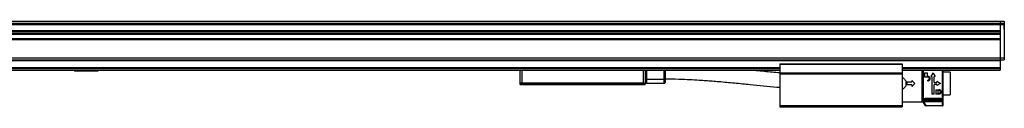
# Model space of a CAD drawing. Header units: millimetres. Extents: x -741 to 2698, y 394 to 730.
# Tile 16 of 16: x 2215 to 2698, y 539 to 581. Entities that reach past the tile are written whole.
import ezdxf

# ---------------------------------------------------------------- set-up
doc = ezdxf.new("R2010")
doc.units = ezdxf.units.MM

# ---------------------------------------------------------------- blocks, each defined once
blk = doc.blocks.new('Drawing View6')
at = {"color": 7, "linetype": 'Continuous', "lineweight": 25}
for p, q in [((-722.1, 30.58), (173.9, 30.58)), ((-722.1, 30.39), (173.9, 30.39)), ((-722.1, 29.32), (173.9, 29.32)), ((173.9, 30.58), (175.9, 30.58)), ((173.9, 30.58), (173.9, 30.39)), ((173.9, 30.58), (173.9, 30.39)), ((173.9, 30.39), (175.9, 30.39)), ((173.9, 30.39), (173.9, 30.39)), ((173.9, 30.39), (173.9, 29.32)), ((173.9, 29.32), (175.9, 29.32)), ((173.9, 29.32), (173.9, 28.86)), ((175.9, 30.58), (175.9, 30.39)), ((175.9, 30.39), (175.9, 29.32)), ((175.92, 29.51), (175.9, 29.51)), ((175.9, 29.32), (175.9, 28.86)), ((175.92, 29.01), (175.92, 29.51)), ((175.92, 26.51), (175.92, 29.01)), ((-722.1, 28.86), (173.9, 28.86)), ((-722.1, 25.92), (173.9, 25.92)), ((-722.1, 25.67), (173.9, 25.67)), ((-722.1, 24.77), (173.9, 24.77)), ((-722.1, 24.52), (173.9, 24.52)), ((-722.1, 24.43), (173.9, 24.43)), ((-722.1, 24.18), (173.9, 24.18)), ((173.9, 28.86), (173.9, 12.5)), ((173.9, 28.86), (175.9, 28.86)), ((173.9, 28.86), (173.9, 25.92)), ((173.9, 25.67), (173.9, 24.77)), ((175.9, 28.86), (175.9, 12.5)), ((175.9, 26.51), (175.92, 26.51)), ((-722.1, 22.06), (173.9, 22.06)), ((-722.1, 21.81), (173.9, 21.81)), ((-722.1, 21.72), (173.9, 21.72)), ((-722.1, 21.47), (173.9, 21.47)), ((173.9, 21.47), (173.9, 12.5)), ((-722.1, 12.5), (173.9, 12.5)), ((-722.1, 11.5), (173.9, 11.5)), ((-722.1, 11.3), (173.9, 11.3)), ((65.9, 9.69), (65.9, 9.49)), ((65.9, 9.69), (125.9, 9.69)), ((125.9, 9.69), (125.9, 9.49)), ((173.9, 12.5), (175.9, 12.5)), ((173.9, 12.5), (173.9, 11.5)), ((173.9, 11.5), (175.9, 11.5)), ((173.9, 11.5), (173.9, 11.3)), ((173.9, 11.3), (173.9, 7.89)), ((175.9, 12.5), (175.9, 11.5)), ((-614.1, 7.89), (65.9, 7.89)), ((-614.1, 7.69), (65.9, 7.69)), ((-614.1, 7.49), (65.9, 7.49)), ((-614.1, 6.69), (65.9, 6.69)), ((-614.1, 6.49), (65.9, 6.49)), ((-279.84, 6.2), (-268.36, 6.2)), ((-61.6, 6.49), (-61.6, 0.06)), ((-60.6, 6.49), (-60.6, 0.06)), ((-1, 0.06), (-1, 6.49)), ((0, 0.06), (0, 6.49)), ((0.3, 6.49), (0.3, 1.7)), ((0.5, 2), (0.5, 6.49)), ((0.7, 2), (0.7, 6.49)), ((9.1, 6.49), (9.1, 2)), ((9.6, 6.49), (9.6, 2)), ((65.9, 9.49), (65.9, 5.19)), ((65.9, 9.49), (125.9, 9.49)), ((65.9, 5.19), (125.9, 5.19)), ((65.9, 5.19), (65.9, 4.99)), ((65.9, 4.99), (125.9, 4.99)), ((65.9, 4.99), (65.9, 4.79)), ((125.9, 9.49), (125.9, 5.19)), ((125.9, 7.89), (173.9, 7.89)), ((125.9, 7.69), (173.9, 7.69)), ((125.9, 7.49), (173.9, 7.49)), ((125.9, 6.69), (173.9, 6.69)), ((125.9, 6.49), (173.9, 6.49)), ((125.9, 5.19), (125.9, 4.99)), ((125.9, 4.99), (125.9, 4.79)), ((135.63, -9), (135.63, 6.49)), ((136.08, 6.49), (136.08, -8.95)), ((136.18, 6.49), (136.18, -9.07)), ((136.84, 5.18), (136.84, 3.11)), ((136.84, 5.18), (138.19, 5.18)), ((138.19, 3.47), (138.19, 5.18)), ((140.98, 5.18), (140.68, 4.65)), ((140.98, 5.18), (141.28, 4.65)), ((145.9, -8.77), (145.9, 6.49)), ((149.43, 5.55), (145.9, 5.55)), ((149.43, 5.55), (149.43, -5.55)), ((173.9, 7.89), (173.9, 7.69)), ((173.9, 7.69), (173.9, 7.49)), ((173.9, 7.49), (173.9, 6.69)), ((173.9, 6.69), (173.9, 6.49)), ((-60.6, 0.06), (-61.6, 0.06)), ((-1, 0.06), (-60.6, 0.06)), ((-60.6, 0.06), (-60.6, -0.06)), ((-1, 0.06), (-1, -0.06)), ((0.3, 1.7), (0, 1.7)), ((0.3, 1.5), (0, 1.5)), ((0, 0), (0, 0.07)), ((0.3, 1.7), (0.5, 1.7)), ((0.3, 1.7), (0.3, 1.5)), ((0.5, 2), (0.7, 2)), ((0.5, 0.2), (0.5, 2)), ((0.7, 0), (0.7, 2)), ((9.1, 2), (0.7, 2)), ((9.6, 2), (9.1, 2)), ((9.1, 2), (9.1, 0)), ((9.6, 2), (9.6, 0.5)), ((65.9, 4.79), (125.9, 4.79)), ((65.9, 4.79), (65.9, -10.76)), ((125.9, 4.79), (125.9, -10.76)), ((127.63, 1.14), (127.63, -1.14)), ((128.13, 0.75), (128.13, -0.75)), ((128.13, 0.75), (130.63, 0.75)), ((130.63, 1.45), (130.63, 0.75)), ((130.63, 1.45), (132.13, 0)), ((132.13, 0), (130.63, -1.45)), ((135.63, 0.08), (136.08, 0.08)), ((138.49, 3.11), (136.84, 3.11)), ((138.19, 3.47), (138.49, 3.47)), ((138.19, 1.67), (138.19, 1.31)), ((138.19, 1.67), (138.49, 1.67)), ((138.49, 1.31), (138.19, 1.31)), ((140.68, 4.65), (139.94, 3.38)), ((140.44, 3.38), (139.94, 3.38)), ((140.44, 3.38), (140.44, -5.18)), ((141.28, 4.65), (142.01, 3.38)), ((142.01, 3.38), (141.52, 3.38)), ((141.52, 0.54), (141.52, 3.38)), ((141.52, 0.54), (142.87, 0.54)), ((142.87, 1.04), (142.87, 0.54)), ((142.87, 1.04), (144.67, 0)), ((144.67, 0), (142.87, -1.03)), ((-60.6, -0.06), (-61.58, -0.06)), ((-61.58, -0.06), (-61.5, -0.35)), ((-61.5, -0.35), (-60.6, -0.35)), ((-61.31, -0.5), (-60.6, -0.5)), ((-1, -0.06), (-60.6, -0.06)), ((-60.6, -0.06), (-60.6, -0.35)), ((-60.6, -0.35), (-1.06, -0.35)), ((-60.6, -0.5), (-60.6, -0.35)), ((-60.6, -0.5), (-1.06, -0.5)), ((-0.98, -0.07), (-1.06, -0.35)), ((-0.98, -0.07), (-1, -0.06)), ((-0.01, -0.07), (-0.09, -0.35)), ((-0.01, -0.06), (-0.01, -0.07)), ((9.1, 0), (0.7, 0)), ((130.63, -0.75), (128.13, -0.75)), ((130.63, -0.75), (130.63, -1.45)), ((142.87, -0.54), (141.52, -0.54)), ((141.52, -5.18), (141.52, -0.54)), ((142.42, -3.11), (143.99, -3.11)), ((142.42, -3.11), (142.42, -5.18)), ((142.87, -0.54), (142.87, -1.03)), ((143.99, -3.47), (143.5, -3.47)), ((143.5, -4.82), (143.5, -3.47)), ((143.5, -4.82), (143.99, -4.82)), ((125.9, -9), (135.63, -9)), ((135.63, -7.15), (136.08, -7.15)), ((137.36, -10.91), (136.08, -8.95)), ((136.18, -9.07), (137.37, -10.91)), ((136.45, -7.76), (136.45, -8.01)), ((145.6, -9.04), (136.52, -9.04)), ((137.62, -10.74), (136.52, -9.04)), ((144.8, -7.34), (137.2, -7.34)), ((137.2, -7.34), (137.2, -7.61)), ((137.2, -7.61), (144.8, -7.61)), ((137.2, -7.88), (144.8, -7.88)), ((144.8, -8.46), (137.2, -8.46)), ((137.2, -8.49), (144.8, -8.49)), ((141.52, -5.18), (140.44, -5.18)), ((143.99, -5.18), (142.42, -5.18)), ((144.8, -7.61), (144.8, -7.34)), ((145.55, -8.01), (145.55, -7.76)), ((145.6, -10.74), (145.6, -9.04)), ((145.9, -5.55), (149.43, -5.55)), ((145.9, -10.74), (145.9, -8.77)), ((65.9, -10.76), (125.9, -10.76)), ((65.9, -10.76), (65.9, -11.51)), ((65.9, -11.51), (125.9, -11.51)), ((125.9, -10.76), (125.9, -11.51)), ((137.62, -10.74), (145.6, -10.74)), ((145.6, -11.04), (137.62, -11.04))]:
    blk.add_line(p, q, dxfattribs=at)
at = {"color": 7, "linetype": 'Continuous', "lineweight": 25, "flags": 128}
for points in [[(-1.06, -0.5), (-1.06, -0.5), (-1.06, -0.49), (-1.06, -0.48), (-1.06, -0.46), (-1.06, -0.44), (-1.06, -0.41), (-1.06, -0.38), (-1.06, -0.35)], [(137.37, -10.91), (137.37, -10.91), (137.36, -10.91), (137.36, -10.91), (137.36, -10.91), (137.36, -10.91), (137.36, -10.91), (137.36, -10.91), (137.36, -10.91)], [(137.61, -11.04), (137.61, -11.04), (137.61, -11.04), (137.61, -11.04), (137.61, -11.04), (137.61, -11.04), (137.62, -11.04), (137.62, -11.04), (137.62, -11.04)], [(137.62, -10.74), (137.62, -10.8), (137.62, -10.86), (137.62, -10.91), (137.62, -10.95), (137.62, -10.99), (137.62, -11.02), (137.62, -11.04), (137.62, -11.04)], [(145.6, -11.04), (145.6, -11.04), (145.6, -11.02), (145.6, -10.99), (145.6, -10.95), (145.6, -10.91), (145.6, -10.86), (145.6, -10.8), (145.6, -10.74)], [(145.6, -10.74), (145.66, -10.74), (145.72, -10.74), (145.77, -10.74), (145.82, -10.74), (145.85, -10.74), (145.88, -10.74), (145.9, -10.74), (145.9, -10.74)]]:
    blk.add_lwpolyline(points, dxfattribs=at)
at = {"color": 7, "linetype": 'Continuous', "lineweight": 25}
for centre, radius, start, end in [((-277.46, 9.94), 4.43, 233.5201, 237.5967), ((-270.73, 9.94), 4.43, 302.4033, 306.4799), ((-61.1, 0.06), 0.5, 180, 195), ((-15.45, 1.87), 14.6, 352.3677, 352.8798), ((-0.5, 0.06), 0.5, 344.9973, 0), ((0.3, 1.3), 0.2, 0, 90), ((0.7, 0.2), 0.2, 180, 270), ((9.1, 0.5), 0.5, 270, 0), ((-61.31, -0.3), 0.2, 195, 270), ((-0.28, -0.3), 0.2, 270, 344.9973), ((-0.49, 0.06), 0.492, 344.9975, 352.5976), ((137.61, -10.74), 0.3, 212.9782, 269.9999), ((137.62, -10.74), 0.3, 212.9133, 269.9915), ((145.6, -10.74), 0.3, 270, 0)]:
    blk.add_arc(centre, radius, start, end, dxfattribs=at)
for points, knots in [([(65.79, 5.14), (64.54, 5.26), (60.72, 5.6), (56.06, 6.07), (52.63, 6.41), (51.78, 6.49)], [0, 0, 0, 0, 0.266739, 0.817908, 1, 1, 1, 1]), ([(145.6, 4.55), (145.6, 5.17), (145.6, 5.89), (145.6, 6.42), (145.6, 6.49)], [0, 0, 0, 0, 0.852025, 1, 1, 1, 1]), ([(-0.96, 0.06), (-0.97, 0.06), (-0.98, 0.06), (-0.99, 0.06), (-1, 0.06)], [0, 0, 0, 0, 0.56007, 1, 1, 1, 1]), ([(0, 0.06), (0, 0.06), (-0.01, 0.05), (-0.1, 0.04), (-0.29, 0.04), (-0.6, 0.04), (-0.84, 0.06), (-0.96, 0.06)], [0, 0, 0, 0, 0.1356484, 0.2678671, 0.5209829, 0.753311, 1, 1, 1, 1]), ([(0, 0.06), (0, 0.06), (0, 0.06), (0, 0.06), (0, 0.06)], [0, 0, 0, 0, 0.559896, 1, 1, 1, 1]), ([(9.6, 2.25), (11.84, 2.23), (15.94, 2.19), (21.5, 1.96), (25.95, 1.71), (29.58, 1.47), (32.81, 1.22), (37.48, 0.84), (43.68, 0.27), (51, -0.46), (57.9, -1.15), (62.74, -1.63), (65.39, -1.86), (65.9, -1.9)], [0, 0, 0, 0, 0.118854, 0.21753, 0.295972, 0.355314, 0.410999, 0.467726, 0.604525, 0.741792, 0.858267, 0.972758, 1, 1, 1, 1]), ([(125.9, 3.04), (126.21, 2.81), (126.91, 2.31), (127.38, 1.56), (127.63, 1.14)], [0, 0, 0, 0, 0.441876, 1, 1, 1, 1]), ([(138.49, 1.31), (138.63, 1.32), (138.92, 1.36), (139.27, 1.6), (139.51, 1.95), (139.6, 2.38), (139.52, 2.8), (139.32, 3.11), (139.1, 3.29), (138.91, 3.39), (138.7, 3.46), (138.56, 3.46), (138.49, 3.47)], [0, 0, 0, 0, 0.121448, 0.244354, 0.365558, 0.490812, 0.619933, 0.749513, 0.814767, 0.878969, 0.93978, 1, 1, 1, 1]), ([(138.49, 1.67), (138.58, 1.68), (138.77, 1.7), (139, 1.85), (139.14, 2.04), (139.2, 2.22), (139.22, 2.35), (139.21, 2.5), (139.17, 2.65), (139.09, 2.8), (139, 2.91), (138.89, 3), (138.72, 3.08), (138.58, 3.1), (138.49, 3.11)], [0, 0, 0, 0, 0.11836, 0.23626, 0.355801, 0.420989, 0.489679, 0.534588, 0.622748, 0.695986, 0.755794, 0.821853, 0.884541, 1, 1, 1, 1]), ([(-1.06, -0.35), (-0.99, -0.36), (-0.85, -0.36), (-0.65, -0.37), (-0.48, -0.37), (-0.3, -0.37), (-0.13, -0.37), (-0.1, -0.36), (-0.09, -0.35)], [0, 0, 0, 0, 0.139968, 0.27569, 0.407552, 0.535976, 0.760473, 1, 1, 1, 1]), ([(-1.06, -0.5), (-0.97, -0.5), (-0.81, -0.5), (-0.59, -0.5), (-0.42, -0.5), (-0.31, -0.5), (-0.29, -0.5), (-0.28, -0.5)], [0, 0, 0, 0, 0.208443, 0.408034, 0.590919, 0.785161, 1, 1, 1, 1]), ([(-0.01, -0.07), (-0.02, -0.08), (-0.03, -0.1), (-0.13, -0.13), (-0.31, -0.14), (-0.62, -0.12), (-0.86, -0.09), (-0.98, -0.07)], [0, 0, 0, 0, 0.135621, 0.267831, 0.520984, 0.753366, 1, 1, 1, 1]), ([(127.63, -1.14), (127.38, -1.55), (126.91, -2.3), (126.21, -2.81), (125.9, -3.03)], [0, 0, 0, 0, 0.558124, 1, 1, 1, 1]), ([(143.99, -5.18), (144.11, -5.17), (144.36, -5.14), (144.69, -4.94), (144.95, -4.62), (145.06, -4.2), (145, -3.83), (144.86, -3.57), (144.73, -3.41), (144.57, -3.28), (144.38, -3.18), (144.19, -3.12), (144.06, -3.12), (143.99, -3.11)], [0, 0, 0, 0, 0.101914, 0.214829, 0.346939, 0.490821, 0.631706, 0.697116, 0.762183, 0.823721, 0.884692, 0.942289, 1, 1, 1, 1]), ([(143.99, -3.47), (144.03, -3.47), (144.12, -3.48), (144.28, -3.53), (144.47, -3.65), (144.63, -3.86), (144.68, -4.12), (144.64, -4.39), (144.51, -4.59), (144.37, -4.72), (144.25, -4.78), (144.12, -4.82), (144.03, -4.82), (143.99, -4.82)], [0, 0, 0, 0, 0.056584, 0.113199, 0.228949, 0.352882, 0.480242, 0.616196, 0.758031, 0.82278, 0.886406, 0.943414, 1, 1, 1, 1]), ([(136.18, -9.07), (136.18, -9.07), (136.18, -9.07), (136.2, -9.06), (136.23, -9.06), (136.28, -9.05), (136.38, -9.04), (136.47, -9.04), (136.52, -9.04)], [0, 0, 0, 0, 0.107534, 0.215501, 0.32879, 0.444966, 0.704581, 1, 1, 1, 1]), ([(136.45, -7.76), (136.47, -7.7), (136.49, -7.6), (136.66, -7.46), (136.91, -7.36), (137.11, -7.34), (137.2, -7.34)], [0, 0, 0, 0, 0.249186, 0.49919, 0.751586, 1, 1, 1, 1]), ([(136.45, -8.01), (136.46, -7.97), (136.48, -7.9), (136.56, -7.8), (136.67, -7.73), (136.8, -7.67), (136.98, -7.62), (137.12, -7.61), (137.2, -7.61)], [0, 0, 0, 0, 0.215373, 0.34906, 0.499747, 0.650815, 0.784688, 1, 1, 1, 1]), ([(136.45, -8.01), (136.46, -8.04), (136.46, -8.1), (136.51, -8.19), (136.58, -8.28), (136.68, -8.35), (136.8, -8.41), (136.93, -8.45), (137.07, -8.48), (137.16, -8.48), (137.2, -8.48)], [0, 0, 0, 0, 0.128896, 0.257701, 0.385944, 0.513088, 0.638581, 0.761863, 0.88245, 1, 1, 1, 1]), ([(137.2, -8.46), (137.13, -8.46), (136.99, -8.45), (136.8, -8.39), (136.68, -8.3), (136.64, -8.18), (136.68, -8.07), (136.8, -7.96), (136.99, -7.89), (137.13, -7.88), (137.2, -7.88)], [0, 0, 0, 0, 0.124111, 0.248737, 0.374114, 0.500001, 0.625889, 0.751266, 0.875894, 1, 1, 1, 1]), ([(137.2, -8.46), (137.2, -8.47), (137.2, -8.49), (137.2, -8.48), (137.2, -8.48)], [0, 0, 0, 0, 0.770215, 1, 1, 1, 1]), ([(144.8, -7.34), (144.9, -7.34), (145.1, -7.36), (145.35, -7.46), (145.52, -7.6), (145.54, -7.7), (145.55, -7.76)], [0, 0, 0, 0, 0.249139, 0.500267, 0.751369, 1, 1, 1, 1]), ([(144.8, -7.61), (144.89, -7.61), (145.03, -7.62), (145.2, -7.67), (145.34, -7.73), (145.45, -7.8), (145.53, -7.89), (145.55, -7.97), (145.55, -8.01)], [0, 0, 0, 0, 0.215677, 0.349677, 0.500832, 0.651862, 0.785821, 1, 1, 1, 1]), ([(144.8, -7.88), (144.88, -7.88), (145.02, -7.89), (145.2, -7.96), (145.33, -8.07), (145.37, -8.18), (145.33, -8.3), (145.2, -8.39), (145.02, -8.45), (144.88, -8.46), (144.8, -8.46)], [0, 0, 0, 0, 0.124106, 0.248734, 0.374111, 0.499999, 0.625886, 0.751263, 0.875889, 1, 1, 1, 1]), ([(144.8, -8.48), (144.85, -8.48), (144.94, -8.48), (145.08, -8.45), (145.21, -8.41), (145.33, -8.35), (145.43, -8.28), (145.5, -8.19), (145.55, -8.1), (145.55, -8.04), (145.55, -8.01)], [0, 0, 0, 0, 0.11755, 0.238137, 0.361419, 0.486912, 0.614056, 0.742299, 0.871104, 1, 1, 1, 1]), ([(144.8, -8.48), (144.8, -8.48), (144.8, -8.49), (144.8, -8.47), (144.8, -8.46)], [0, 0, 0, 0, 0.229785, 1, 1, 1, 1]), ([(145.9, -8.77), (145.9, -8.77), (145.9, -8.77), (145.87, -8.79), (145.81, -8.84), (145.72, -8.93), (145.65, -9), (145.6, -9.04)], [0, 0, 0, 0, 0.131935, 0.273337, 0.43979, 0.689197, 1, 1, 1, 1]), ([(137.37, -10.93), (137.38, -10.94), (137.4, -10.97), (137.45, -11), (137.5, -11.02), (137.53, -11.03), (137.55, -11.04), (137.55, -11.04)], [0, 0, 0, 0, 0.188762, 0.507805, 0.773763, 0.985169, 1, 1, 1, 1]), ([(137.55, -11.04), (137.56, -11.04), (137.57, -11.04), (137.59, -11.04), (137.6, -11.04), (137.6, -11.04), (137.6, -11.04), (137.61, -11.04), (137.61, -11.04), (137.61, -11.04), (137.61, -11.04), (137.61, -11.04)], [0, 0, 0, 0, 0.122053, 0.201786, 0.222392, 0.237421, 0.256083, 0.289086, 0.371552, 0.720676, 1, 1, 1, 1])]:
    blk.add_open_spline(points, degree=3, knots=knots, dxfattribs=at)
for points in [[(145.6, -9.04), (145.6, -8.91), (145.6, -8.63), (145.6, -7.55), (145.6, -6.04), (145.6, -4.15), (145.6, -2.01), (145.6, 0.25), (145.6, 2.52), (145.6, 3.87), (145.6, 4.55)], [(137.2, -7.61), (137.2, -7.63), (137.2, -7.68), (137.2, -7.75), (137.2, -7.83), (137.2, -7.86), (137.2, -7.88)], [(144.8, -7.88), (144.8, -7.86), (144.8, -7.83), (144.8, -7.75), (144.8, -7.68), (144.8, -7.63), (144.8, -7.61)], [(137.37, -10.91), (137.38, -10.9), (137.39, -10.9), (137.44, -10.86), (137.53, -10.81), (137.59, -10.76), (137.62, -10.74)]]:
    blk.add_open_spline(points, degree=3, dxfattribs=at)

msp = doc.modelspace()

# ---------------------------------------------------------------- block references
at = {"color": 7, "linetype": 'Continuous', "lineweight": 25}
msp.add_blockref('Drawing View6', (2522.12, 550.15), dxfattribs=at)

doc.saveas('drawing.dxf')
